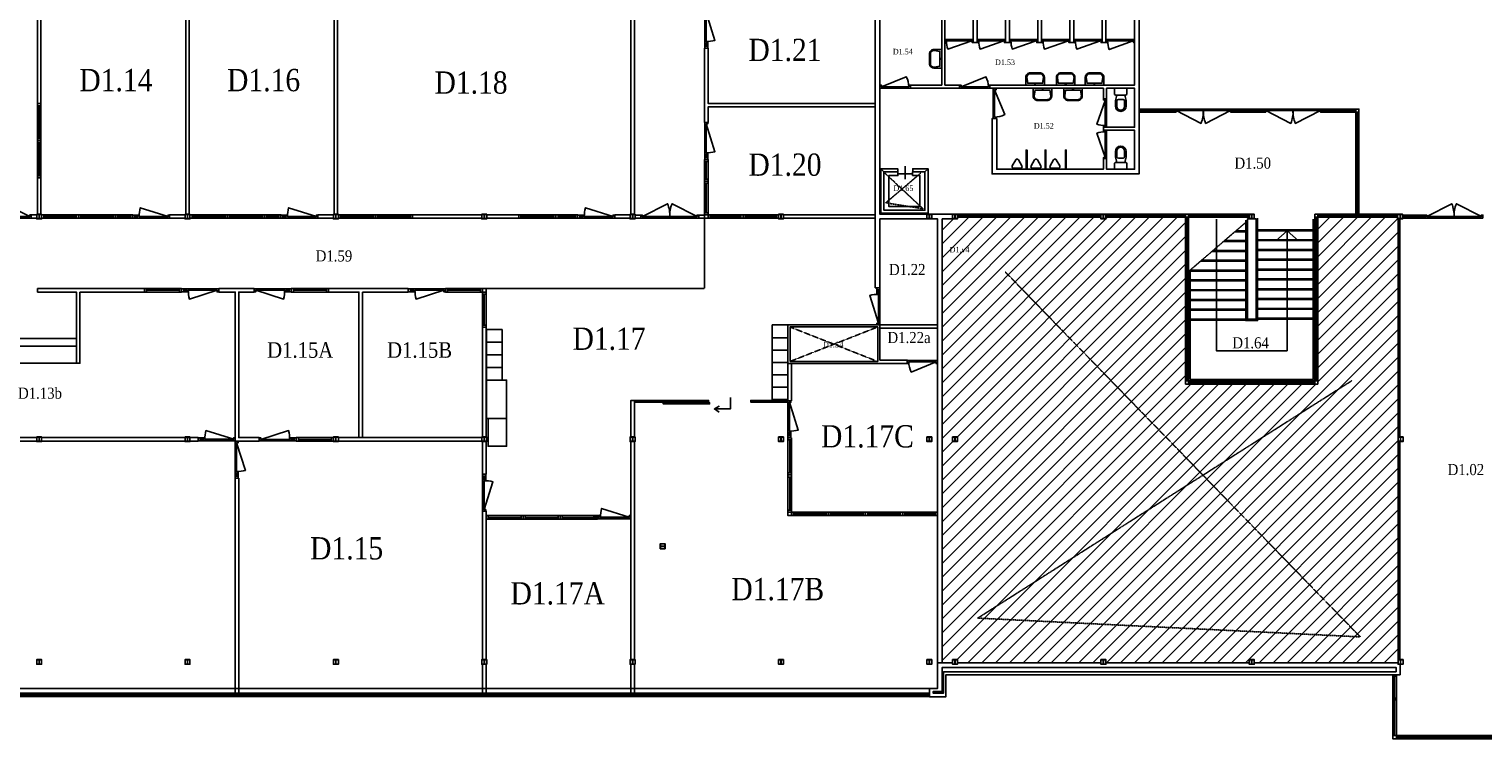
# Model space of a CAD drawing. Header units: millimetres. Extents: x 0 to 118900, y 0 to 84100.
# Tile 3 of 6: x 31958 to 78994, y 29423 to 52373. Entities that reach past the tile are written whole.
import ezdxf
from ezdxf.enums import TextEntityAlignment as Align

# ---------------------------------------------------------------- set-up
doc = ezdxf.new("R2010")
doc.units = ezdxf.units.MM
doc.header["$LTSCALE"] = 0.8
doc.linetypes.add('HIDDEN', pattern=[9.525, 6.35, -3.175])
doc.linetypes.add('HIDDEN2', pattern=[4.7625, 3.175, -1.5875])
doc.layers.get('0').update_dxf_attribs({"linetype": 'CONTINUOUS'})
for name, color, linetype in [('00---0--FM-RUIMTENR', 7, 'CONTINUOUS'), ('00---1--Vides', 9, 'CONTINUOUS'), ('AL13----_Vloeropening', 9, 'HIDDEN2'), ('AL21----_BUITENWAND', 3, 'CONTINUOUS'), ('AL22----_BINNENWAND', 3, 'CONTINUOUS'), ('AL23----_VLOEREN', 8, 'HIDDEN'), ('AL24----_TRAPPEN', 7, 'CONTINUOUS'), ('AL28----_Constructie', 4, 'CONTINUOUS'), ('AL31----_BUITENKOZIJN', 2, 'CONTINUOUS'), ('AL31A---_Deuren-Ramen', 1, 'CONTINUOUS'), ('AL32----_BINNENKOZIJN', 7, 'CONTINUOUS'), ('AL34----_Balustrades', 9, 'CONTINUOUS'), ('AL38----_INBOUWPAKKET', 2, 'CONTINUOUS'), ('AL66----_Transportinstallatie', 7, 'CONTINUOUS'), ('AL71----_INRverkeersruimte', 251, 'CONTINUOUS'), ('AL72----_INRgebruikersruimte', 251, 'CONTINUOUS'), ('AL74----_INRsanitair', 251, 'CONTINUOUS')]:
    doc.layers.add(name, color=color, linetype=linetype)
doc.styles.add('FM_TEKST', font='GARA.TTF', dxfattribs={"height": 1})
doc.styles.get("Standard").update_dxf_attribs({"font": 'ISOCP'})

# ---------------------------------------------------------------- blocks, each defined once
blk = doc.blocks.new('sch_01$0$HE160A')
at = {"layer": 'AL22----_BINNENWAND'}
blk.add_lwpolyline([(-80, -76), (-80, 76), (80, 76), (80, -76)], close=True, dxfattribs=at)
at = {"layer": 'AL28----_Constructie'}
blk.add_lwpolyline([(-3, 49, 0.414214), (-21, 67), (-80, 67), (-80, 76), (80, 76), (80, 67), (21, 67, 0.414214), (3, 49), (3, -49, 0.414214), (21, -67), (80, -67), (80, -76), (-80, -76), (-80, -67), (-21, -67, 0.414214), (-3, -49)], format="xyb", close=True, dxfattribs=at)
blk = doc.blocks.new('int_01$0$deur900')
at = {"layer": 'AL31A---_Deuren-Ramen'}
blk.add_lwpolyline([(-47, 50), (-372, 853, -0.119545), (-47, 934, -1.557454)], format="xyb", dxfattribs=at)
at = {"layer": 'AL32----_BINNENKOZIJN', "ltscale": 100}
for points in [[(0, 984), (-100, 984), (-100, 934), (-47, 934), (-47, 917), (0, 917)], [(0, 0), (-100, 0), (-100, 50), (-47, 50), (-47, 67), (0, 67)]]:
    blk.add_lwpolyline(points, close=True, dxfattribs=at)
at = {"layer": 'AL32----_BINNENKOZIJN'}
blk.add_lwpolyline([(0, 917), (0, 67), (-47, 67), (-47, 917)], close=True, dxfattribs=at)
blk = doc.blocks.new('int_01$0$deur900_lichtstrook')
at = {"layer": 'AL31A---_Deuren-Ramen'}
blk.add_lwpolyline([(-53, 50), (232, 948, 0.061637), (-53, 984, 1.250179)], format="xyb", dxfattribs=at)
at = {"layer": 'AL32----_BINNENKOZIJN'}
for points in [[(0, 1133), (0, 1200), (-100, 1200), (-100, 1133)], [(0, 1034), (0, 1133), (-100, 1133), (-100, 1034)], [(0, 984), (0, 1034), (-100, 1034), (-100, 967), (-53, 967), (-53, 984)], [(-53, 967), (-53, 67), (-100, 67), (-100, 967)]]:
    blk.add_lwpolyline(points, close=True, dxfattribs=at)
blk.add_lwpolyline([(-50, 1034), (-50, 1133)], dxfattribs=at)
at = {"layer": 'AL32----_BINNENKOZIJN', "ltscale": 100}
blk.add_lwpolyline([(-100, 0), (0, 0), (0, 50), (-53, 50), (-53, 67), (-100, 67)], close=True, dxfattribs=at)
blk = doc.blocks.new('int_01$0$dubbel deur 1800')
at = {"layer": 'AL31A---_Deuren-Ramen'}
for points in [[(-47, -50), (-463, -860, 0.115366), (-47, -934, 1.504839)], [(-47, -1818), (-463, -1008, -0.115366), (-47, -934, -1.504839)]]:
    blk.add_lwpolyline(points, format="xyb", dxfattribs=at)
at = {"layer": 'AL32----_BINNENKOZIJN', "ltscale": 100}
for points in [[(0, 0), (-100, 0), (-100, -50), (-47, -50), (-47, -67), (0, -67)], [(0, -1868), (-100, -1868), (-100, -1818), (-47, -1818), (-47, -1801), (0, -1801)]]:
    blk.add_lwpolyline(points, close=True, dxfattribs=at)
at = {"layer": 'AL32----_BINNENKOZIJN'}
blk.add_lwpolyline([(0, -67), (-47, -67), (-47, -1801), (0, -1801)], close=True, dxfattribs=at)
blk = doc.blocks.new('int_01$0$wand1200')
at = {"layer": 'AL32----_BINNENKOZIJN'}
for points in [[(0, -67), (114, -67), (114, 0), (0, 0)], [(0, -1200), (114, -1200), (114, -1133), (0, -1133)]]:
    blk.add_lwpolyline(points, close=True, dxfattribs=at)
for points in [[(0, -67), (0, -1133)], [(57, -67), (57, -1133)], [(114, -1133), (114, -67)]]:
    blk.add_lwpolyline(points, dxfattribs=at)
blk = doc.blocks.new('Buitenkozijn')
at = {"layer": 'AL31----_BUITENKOZIJN'}
for points in [[(-110, 0), (-110, -50), (0, -50), (0, 0)], [(-55, -50), (-55, -100), (0, -100), (0, -50)], [(-55, -100), (0, -100), (0, -1500), (-55, -1500)], [(-110, -1550), (-110, -1600), (0, -1600), (0, -1550)], [(-110, -1600), (-110, -1650), (0, -1650), (0, -1600)], [(-55, -1500), (-55, -1550), (0, -1550), (0, -1500)], [(-55, -1650), (0, -1650), (0, -3150), (-55, -3150)], [(-110, -3150), (-110, -3200), (0, -3200), (0, -3150)]]:
    blk.add_lwpolyline(points, close=True, dxfattribs=at)
blk.add_lwpolyline([(-110, -50), (-110, -3150)], dxfattribs=at)
blk = doc.blocks.new('FM_RM3')
for tag, p, flags in [('BEDRIJFSORGAAN', (-594, -1413), 1), ('RUIMTESOORT', (-578, -1278), 1), ('OPPERVLAKTE', (-579, -1540), 9), ('OMTREK', (-577, -1672), 9), ('VLRHANDLE', (-585, -1920), 9), ('HANDLE', (-580, -1799), 9), ('HANDLEBLOK', (-580, -2038), 9)]:
    blk.add_attdef(tag, p, '', height=100, dxfattribs=dict(flags=flags))
at = {"layer": '00---0--FM-RUIMTENR', "style": 'FM_TEKST'}
blk.add_attdef('RUIMTENR', text='', height=360, dxfattribs=at).set_placement((0, 0), align=Align.MIDDLE_CENTER)
blk = doc.blocks.new('Toilet')
at = {"layer": 'AL74----_INRsanitair'}
blk.add_lwpolyline([(-200, -200, 0.192582), (-154, -220), (154, -220, 0.192582), (200, -200), (200, 0), (-200, 0), (-200, -200)], format="xyb", dxfattribs=at)
at = {"layer": 'AL74----_INRsanitair', "linetype": 'Continuous'}
for points in [[(-128, -220), (-173, -400), (-173, -575, 1), (177, -575), (177, -400), (132, -220)], [(75, -360), (-75, -360, 0.41), (-125, -410), (-125, -585, 1), (125, -585), (125, -410, 0.41), (75, -360)]]:
    blk.add_lwpolyline(points, format="xyb", dxfattribs=at)
blk = doc.blocks.new('int_00$0$AP_KRNXX$0$s_wt')
at = {"layer": 'AL74----_INRsanitair'}
for points in [[(400, -150), (400, 150, 0.414214), (250, 300), (0, 300), (0, -300), (250, -300, 0.414214)], [(370, -150), (370, 150, 0.414214), (250, 270), (60, 240), (60, -240), (250, -270, 0.414214)]]:
    blk.add_lwpolyline(points, format="xyb", close=True, dxfattribs=at)
at = {"layer": 'AL74----_INRsanitair', "ltscale": 0.5}
blk.add_circle((32, 0), 19, dxfattribs=at)
blk = doc.blocks.new('int_00$0$wasbak_miva')
at = {"color": 1, "xscale": -1, "rotation": 269.9999998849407}
blk.add_blockref('int_00$0$AP_KRNXX$0$s_wt', (0, 0), dxfattribs=at)

msp = doc.modelspace()

# ---------------------------------------------------------------- hatches: boundary and pattern name
at = {"layer": '00---1--Vides'}
h = msp.add_hatch(dxfattribs=at)
h.set_pattern_fill('ANSI31', color=256, scale=100, style=0)
h.set_pattern_definition([(45, (-50540.85, -160), (-224.5064, 224.5064), [])])
h.paths.add_polyline_path([(76248, 46236), (76234, 46236), (76234, 46245), (76234, 46288), (76184, 46288), (74961, 46288), (74911, 46288), (73705, 46288), (73655, 46288), (73655, 46236), (73655, 45287), (73655, 45237), (73655, 44653), (73655, 44603), (73655, 44019), (73655, 43969), (73655, 43385), (73655, 43335), (73655, 42751), (73655, 42701), (73655, 42117), (73655, 42067), (73655, 41482), (73655, 41432), (73655, 40996), (73655, 40896), (73555, 40896), (73124, 40896), (73074, 40896), (72490, 40896), (72440, 40896), (71856, 40896), (71806, 40896), (71222, 40896), (71172, 40896), (70588, 40896), (70538, 40896), (69954, 40896), (69904, 40896), (69473, 40896), (69373, 40896), (69373, 40996), (69373, 41432), (69373, 41482), (69373, 42067), (69373, 42117), (69373, 42701), (69373, 42751), (69373, 43335), (69373, 43385), (69373, 43969), (69373, 44019), (69373, 44603), (69373, 44653), (69373, 45237), (69373, 45287), (69373, 45872), (69373, 45922), (69373, 46288), (68096, 46288), (68046, 46288), (66844, 46288), (66794, 46288), (66794, 46236), (66634, 46236), (66634, 46245), (66634, 46288), (66584, 46288), (65481, 46288), (65431, 46288), (64339, 46288), (64289, 46288), (63196, 46288), (63146, 46288), (62044, 46288), (61994, 46288), (61994, 46236), (61834, 46236), (61834, 46237), (61499, 46237), (61499, 31887), (61834, 31887), (61834, 31988), (61994, 31988), (61994, 31979), (61994, 31887), (66634, 31887), (66634, 31988), (66794, 31988), (66794, 31979), (66794, 31887), (71434, 31887), (71434, 31988), (71594, 31988), (71594, 31979), (71594, 31887), (76248, 31887), (76248, 31988)])
h.paths.add_polyline_path([(61994, 39036), (61834, 39036), (61834, 39188), (61994, 39188)], flags=16)
h.paths.add_polyline_path([(61994, 39036), (61834, 39036), (61834, 39045), (61893, 39045, 0.414214), (61911, 39063), (61911, 39161, 0.414214), (61893, 39179), (61834, 39179), (61834, 39188), (61994, 39188), (61994, 39179), (61935, 39179, 0.414214), (61917, 39161), (61917, 39063, 0.414214), (61935, 39045), (61994, 39045)], flags=16)

# ---------------------------------------------------------------- linework, layer by layer
at = {"layer": 'AL13----_Vloeropening'}
for points in [[(59653, 47712), (60876, 46565), (59673, 46755), (60806, 47717)], [(63537, 44524), (75024, 32722), (62648, 33328), (74766, 41013)], [(56576, 41626), (59414, 42742)], [(59414, 41626), (56576, 42742)]]:
    msp.add_lwpolyline(points, dxfattribs=at)
at = {"layer": 'AL21----_BUITENWAND'}
for points in [[(76314, 31497), (76314, 31836), (76248, 31836), (76248, 31887), (71594, 31887), (71594, 31836), (71434, 31836), (71434, 31887), (66794, 31887), (66794, 31836), (66634, 31836), (66634, 31887), (61994, 31887), (61994, 31836), (61834, 31836), (61834, 31887), (61351, 31887), (61351, 31057), (61084, 31057), (61084, 30787), (61619, 30787), (61619, 31497), (76314, 31497)], [(76186, 31597), (76186, 31737), (61499, 31737), (61499, 30955), (61203, 30955), (61203, 30907), (61546, 30907), (61546, 31597), (76186, 31597)]]:
    msp.add_lwpolyline(points, close=True, dxfattribs=at)
at = {"layer": 'AL22----_BINNENWAND'}
for points in [[(32227, 53436), (32341, 53436), (32341, 49962), (32227, 49962)], [(37141, 46388), (37027, 46388), (37027, 53436), (37141, 53436)], [(41941, 46388), (41827, 46388), (41827, 53436), (41941, 53436)], [(51427, 46388), (51541, 46388), (51541, 53436), (51427, 53436)], [(53810, 51755), (53924, 51755), (53924, 49969), (59336, 49969), (59336, 49855), (53924, 49855), (53924, 49355), (53810, 49355)], [(32227, 46388), (32341, 46388), (32341, 47562), (32227, 47562)], [(32030, 46372), (32204, 46372), (32204, 46265), (32030, 46265)], [(36504, 46369), (37004, 46369), (37004, 46255), (36504, 46255)], [(41304, 46369), (41804, 46369), (41804, 46255), (41304, 46255)], [(44364, 46369), (46604, 46369), (46604, 46255), (44364, 46255)], [(46764, 46369), (47804, 46369), (47804, 46255), (46764, 46255)], [(50904, 46369), (51404, 46369), (51404, 46255), (50904, 46255)], [(51753, 46262), (51753, 46362), (51564, 46362), (51564, 46262)], [(53810, 46262), (53810, 46255), (53924, 46255), (53924, 46369), (53810, 46369), (53810, 46362), (53621, 46362), (53621, 46262)], [(56364, 46369), (59336, 46369), (59336, 46255), (56364, 46255)], [(71373, 42996), (71373, 46236), (71655, 46236), (71655, 42996)], [(33604, 43870), (33604, 41569), (33490, 41569), (33490, 43870), (32234, 43870), (32234, 43984), (35694, 43984), (35694, 43870)], [(38627, 39051), (39404, 39051), (39404, 39165), (38741, 39165), (38741, 43870), (39242, 43870), (39242, 43984), (38093, 43984), (38093, 43870), (38627, 43870)], [(42741, 43870), (42741, 39165), (42627, 39165), (42627, 43870), (41642, 43870), (41642, 43984), (44227, 43984), (44227, 43870)], [(56508, 42812), (56508, 41556), (60367, 41556), (60367, 41670), (59486, 41670), (59486, 42812)], [(59486, 42812), (61351, 42812), (61351, 42703), (59486, 42703)], [(46627, 42737), (46741, 42737), (46741, 39188), (46627, 39188)], [(56576, 41626), (56576, 42742), (59414, 42742), (59414, 41626)], [(56622, 40356), (56508, 40356), (56508, 41556), (56622, 41556)], [(51541, 39188), (51427, 39188), (51427, 40369), (51541, 40369)], [(41964, 39165), (46604, 39165), (46604, 39051), (41964, 39051)], [(46627, 39036), (46741, 39036), (46741, 37988), (46627, 37988)], [(51541, 31988), (51427, 31988), (51427, 39036), (51541, 39036)], [(38627, 37851), (38741, 37851), (38741, 30907), (38627, 30907)], [(46627, 36788), (46741, 36788), (46741, 31988), (46627, 31988)], [(46627, 31836), (46741, 31836), (46741, 30907), (46627, 30907)], [(51427, 30907), (51541, 30907), (51541, 31836), (51427, 31836)]]:
    msp.add_lwpolyline(points, close=True, dxfattribs=at)
for points in [[(59336, 53455), (59336, 44012), (59486, 44012), (59486, 46237), (61351, 46237), (61351, 31887), (61501, 31887), (61501, 46237), (61836, 46237), (61836, 46387), (59486, 46387), (59486, 53436)], [(61486, 53436), (61486, 50561), (60470, 50561), (60470, 50461), (62060, 50461), (62060, 50561), (61586, 50561), (61586, 53437)], [(62506, 53437), (62506, 51936), (62631, 51936), (62631, 53437)], [(67726, 53436), (67726, 50561), (63044, 50561), (63044, 50461), (66717, 50461), (66717, 50118), (66817, 50118), (66817, 50461), (67726, 50461), (67726, 49201), (66717, 49201), (66717, 49101), (67726, 49101), (67726, 47840), (66817, 47840), (66817, 48184), (66717, 48184), (66717, 47840), (63266, 47840), (63266, 49477), (63116, 49477), (63116, 47690), (67867, 47690), (67867, 53588)], [(63548, 53437), (63548, 51936), (63673, 51936), (63673, 53437)], [(64590, 53437), (64590, 51936), (64715, 51936), (64715, 53437)], [(65632, 53437), (65632, 51936), (65757, 51936), (65757, 53437)], [(66674, 53437), (66674, 51936), (66799, 51936), (66799, 53436)], [(76248, 31988), (76248, 46236), (76234, 46288)], [(29941, 39169), (32204, 39169), (32204, 39188), (32364, 39188), (32364, 39169), (37427, 39169), (37427, 39055), (32364, 39055), (32364, 39036), (32204, 39036), (32204, 39055), (27564, 39055)]]:
    msp.add_lwpolyline(points, dxfattribs=at)
at = {"layer": 'AL23----_VLOEREN'}
msp.add_lwpolyline([(46741, 43984), (53810, 43984), (53810, 46255)], dxfattribs=at)
at = {"layer": 'AL24----_TRAPPEN', "linetype": 'HIDDEN2'}
msp.add_lwpolyline([(71373, 46167), (69523, 44581)], dxfattribs=at)
at = {"layer": 'AL24----_TRAPPEN'}
for points in [[(70373, 46227), (70373, 41971), (72655, 41971), (72655, 45850)], [(71373, 46137), (71338, 46137)], [(71373, 45820), (70968, 45820)], [(71373, 45850), (71003, 45850)], [(73505, 45880), (71655, 45880)], [(73505, 45850), (71655, 45850)], [(72655, 45850), (72290, 45526)], [(72655, 45850), (73026, 45531)], [(71373, 45186), (70228, 45186)], [(71373, 45216), (70263, 45216)], [(71373, 45503), (70598, 45503)], [(71373, 45533), (70633, 45533)], [(73505, 45563), (71655, 45563)], [(73505, 45533), (71655, 45533)], [(73505, 45246), (71655, 45246)], [(73505, 45216), (71655, 45216)], [(71373, 44869), (69858, 44869)], [(71373, 44899), (69893, 44899)], [(73505, 44929), (71655, 44929)], [(73505, 44899), (71655, 44899)], [(71373, 44581), (69523, 44581)], [(71373, 44551), (69523, 44551)], [(71373, 44264), (69523, 44264)], [(71373, 44234), (69523, 44234)], [(73505, 44611), (71655, 44611)], [(73505, 44581), (71655, 44581)], [(73505, 44294), (71655, 44294)], [(73505, 44264), (71655, 44264)], [(71373, 43947), (69523, 43947)], [(71373, 43917), (69523, 43917)], [(73505, 43977), (71655, 43977)], [(73505, 43947), (71655, 43947)], [(71373, 43630), (69523, 43630)], [(71373, 43600), (69523, 43600)], [(71373, 43313), (69523, 43313)], [(71373, 43283), (69523, 43283)], [(73505, 43660), (71655, 43660)], [(73505, 43630), (71655, 43630)], [(73505, 43343), (71655, 43343)], [(73505, 43313), (71655, 43313)], [(71373, 42996), (69523, 42996)], [(71373, 42996), (71373, 42966), (69523, 42966)], [(73505, 43026), (71655, 43026)], [(73505, 42996), (71655, 42996)]]:
    msp.add_lwpolyline(points, dxfattribs=at)
at = {"layer": 'AL31----_BUITENKOZIJN'}
for points in [[(76080, 31497), (76194, 31497), (76194, 31447), (76080, 31447)], [(76080, 30737), (76080, 31447), (76194, 31447), (76194, 30737)], [(76080, 30737), (76194, 30737), (76194, 30687), (76080, 30687)], [(76194, 29537), (76194, 30687), (76080, 30687), (76080, 29537)], [(76194, 29423), (76194, 29537), (76080, 29537), (76080, 29423)], [(77489, 29423), (77489, 29537), (76194, 29537), (76194, 29423)], [(77489, 29423), (77489, 29537), (77539, 29537), (77539, 29423)], [(78689, 29537), (78689, 29423), (77539, 29423), (77539, 29537)], [(78689, 29423), (78689, 29537), (78739, 29537), (78739, 29423)], [(79889, 29423), (79889, 29537), (78739, 29537), (78739, 29423)]]:
    msp.add_lwpolyline(points, close=True, dxfattribs=at)
for points in [[(76137, 31447), (76137, 30737)], [(76137, 30687), (76137, 29537)], [(76194, 29480), (77489, 29480)], [(77539, 29480), (78689, 29480)], [(78739, 29480), (79889, 29480)]]:
    msp.add_lwpolyline(points, dxfattribs=at)
at = {"layer": 'AL31A---_Deuren-Ramen'}
for points in [[(62456, 51989), (61683, 51726, -0.068506), (61639, 51989, -1.448707)], [(63498, 51989), (62725, 51726, -0.068506), (62681, 51989, -1.448707)], [(64540, 51989), (63767, 51726, -0.068506), (63723, 51989, -1.448707)], [(65582, 51989), (64809, 51726, -0.068506), (64765, 51989, -1.448707)], [(66624, 51989), (65851, 51726, -0.068506), (65807, 51989, -1.448707)], [(67676, 51989), (66903, 51708, -0.058396), (66849, 51989, -1.448707)], [(66770, 50068), (66506, 49295, 0.068506), (66770, 49251, 1.448707)], [(66770, 48234), (66506, 49007, -0.068506), (66770, 49051, -1.448707)]]:
    msp.add_lwpolyline(points, format="xyb", dxfattribs=at)
for points in [[(54647, 40466), (54647, 40090), (54129, 40090), (54283, 40177), (54129, 40090), (54283, 39986)], [(21799, 39055), (21799, 31057), (32341, 31057)], [(32341, 31057), (61084, 31057)]]:
    msp.add_lwpolyline(points, dxfattribs=at)
at = {"layer": 'AL32----_BINNENKOZIJN'}
for points in [[(61586, 52036), (61636, 52036), (61636, 51989), (61619, 51989), (61619, 51936), (61586, 51936), (61586, 52036)], [(61636, 52036), (62456, 52036), (62456, 51989), (61636, 51989)], [(62506, 52036), (62456, 52036), (62456, 51989), (62473, 51989), (62473, 51936), (62506, 51936), (62506, 52036)], [(62631, 52036), (62681, 52036), (62681, 51989), (62664, 51989), (62664, 51936), (62631, 51936), (62631, 52036)], [(62681, 52036), (63498, 52036), (63498, 51989), (62681, 51989)], [(63548, 52036), (63498, 52036), (63498, 51989), (63515, 51989), (63515, 51936), (63548, 51936), (63548, 52036)], [(63673, 52036), (63723, 52036), (63723, 51989), (63706, 51989), (63706, 51936), (63673, 51936), (63673, 52036)], [(63723, 52036), (64540, 52036), (64540, 51989), (63723, 51989)], [(64590, 52036), (64540, 52036), (64540, 51989), (64557, 51989), (64557, 51936), (64590, 51936), (64590, 52036)], [(64715, 52036), (64765, 52036), (64765, 51989), (64748, 51989), (64748, 51936), (64715, 51936), (64715, 52036)], [(64765, 52036), (65582, 52036), (65582, 51989), (64765, 51989)], [(65632, 52036), (65582, 52036), (65582, 51989), (65599, 51989), (65599, 51936), (65632, 51936), (65632, 52036)], [(65757, 52036), (65807, 52036), (65807, 51989), (65790, 51989), (65790, 51936), (65757, 51936), (65757, 52036)], [(65807, 52036), (66624, 52036), (66624, 51989), (65807, 51989)], [(66674, 52036), (66624, 52036), (66624, 51989), (66641, 51989), (66641, 51936), (66674, 51936), (66674, 52036)], [(66799, 52036), (66849, 52036), (66849, 51989), (66832, 51989), (66832, 51936), (66799, 51936), (66799, 52036)], [(66849, 52036), (67676, 52036), (67676, 51989), (66849, 51989)], [(67726, 52036), (67676, 52036), (67676, 51989), (67693, 51989), (67693, 51936), (67726, 51936), (67726, 52036)], [(66817, 50118), (66817, 50068), (66770, 50068), (66770, 50085), (66717, 50085), (66717, 50118), (66817, 50118)], [(66817, 49251), (66817, 50068), (66770, 50068), (66770, 49251)], [(67917, 49688), (67867, 49688), (67867, 49788), (67917, 49788)], [(67917, 49788), (68964, 49788), (68964, 49688), (67917, 49688)], [(68964, 49688), (69014, 49688), (69014, 49788), (68964, 49788)], [(70882, 49688), (70932, 49688), (70932, 49788), (70882, 49788)], [(70932, 49788), (71866, 49788), (71866, 49688), (70932, 49688)], [(71866, 49688), (71916, 49688), (71916, 49788), (71866, 49788)], [(73834, 49688), (73784, 49688), (73784, 49788), (73834, 49788)], [(73834, 49788), (74834, 49788), (74834, 49688), (73834, 49688)], [(74834, 49688), (74884, 49688), (74884, 49788), (74834, 49788)], [(74884, 49688), (74984, 49688), (74984, 49788), (74884, 49788)], [(74884, 49638), (74984, 49638), (74984, 49688), (74884, 49688)], [(74884, 49638), (74984, 49638), (74984, 48638), (74884, 48638)], [(66817, 49201), (66817, 49251), (66770, 49251), (66770, 49234), (66717, 49234), (66717, 49201), (66817, 49201)], [(66817, 49101), (66817, 49051), (66770, 49051), (66770, 49068), (66717, 49068), (66717, 49101), (66817, 49101)], [(66817, 49051), (66817, 48234), (66770, 48234), (66770, 49051)], [(74884, 48588), (74984, 48588), (74984, 48638), (74884, 48638)], [(74884, 48588), (74984, 48588), (74984, 47538), (74884, 47538)], [(53924, 48155), (53810, 48155), (53810, 48088), (53924, 48088)], [(53810, 47522), (53810, 48088), (53924, 48088), (53924, 47522)], [(66817, 48184), (66817, 48234), (66770, 48234), (66770, 48217), (66717, 48217), (66717, 48184), (66817, 48184)], [(53924, 47522), (53810, 47522), (53810, 47455), (53924, 47455)], [(74884, 47488), (74984, 47488), (74984, 47538), (74884, 47538)], [(53924, 47455), (53810, 47455), (53810, 47388), (53924, 47388)], [(53810, 46369), (53810, 47388), (53924, 47388), (53924, 46369)], [(74884, 47488), (74984, 47488), (74984, 46438), (74884, 46438)], [(34831, 46255), (34831, 46369), (34764, 46369), (34764, 46255)], [(34831, 46255), (34831, 46369), (35237, 46369), (35237, 46255)], [(35304, 46255), (35304, 46369), (35237, 46369), (35237, 46255)], [(39631, 46255), (39631, 46369), (39564, 46369), (39564, 46255)], [(39631, 46255), (39631, 46369), (40037, 46369), (40037, 46255)], [(40104, 46255), (40104, 46369), (40037, 46369), (40037, 46255)], [(49004, 46255), (49004, 46369), (49071, 46369), (49071, 46255)], [(49071, 46255), (49071, 46369), (49637, 46369), (49637, 46255)], [(49637, 46255), (49637, 46369), (49704, 46369), (49704, 46255)], [(53924, 46436), (53810, 46436), (53810, 46369), (53924, 46369)], [(53924, 46255), (53924, 46369), (53810, 46369), (53810, 46255)], [(53924, 46255), (53924, 46369), (54990, 46369), (54990, 46255)], [(53991, 46255), (53991, 46369), (53924, 46369), (53924, 46255)], [(55057, 46255), (55057, 46369), (54990, 46369), (54990, 46255)], [(55124, 46255), (55124, 46369), (55057, 46369), (55057, 46255)], [(55124, 46255), (55124, 46369), (56137, 46369), (56137, 46255)], [(56204, 46255), (56204, 46369), (56137, 46369), (56137, 46255)], [(61994, 46388), (61994, 46288), (62044, 46288), (62044, 46388)], [(62044, 46288), (62044, 46388), (63146, 46388), (63146, 46288)], [(63146, 46388), (63146, 46288), (63196, 46288), (63196, 46388)], [(63196, 46288), (63196, 46388), (64289, 46388), (64289, 46288)], [(64289, 46388), (64289, 46288), (64339, 46288), (64339, 46388)], [(64339, 46288), (64339, 46388), (65431, 46388), (65431, 46288)], [(65431, 46388), (65431, 46288), (65481, 46288), (65481, 46388)], [(65481, 46288), (65481, 46388), (66584, 46388), (66584, 46288)], [(66584, 46388), (66584, 46288), (66634, 46288), (66634, 46388)], [(66794, 46388), (66794, 46288), (66844, 46288), (66844, 46388)], [(66844, 46288), (66844, 46388), (68046, 46388), (68046, 46288)], [(68046, 46388), (68046, 46288), (68096, 46288), (68096, 46388)], [(68096, 46288), (68096, 46388), (69373, 46388), (69373, 46288)], [(69473, 46388), (69373, 46388), (69373, 46288), (69473, 46288)], [(69373, 46288), (69373, 45922), (69473, 45922), (69473, 46288)], [(69474, 46388), (69474, 46288), (69524, 46288), (69524, 46388)], [(69524, 46288), (69524, 46388), (70731, 46388), (70731, 46288)], [(70731, 46388), (70731, 46288), (70781, 46288), (70781, 46388)], [(70781, 46288), (70781, 46388), (71384, 46388), (71384, 46288)], [(71384, 46388), (71384, 46288), (71434, 46288), (71434, 46388)], [(73553, 46388), (73553, 46288), (73655, 46288), (73655, 46388)], [(73555, 46236), (73555, 46288), (73655, 46288), (73655, 46236)], [(73555, 45287), (73555, 46236), (73655, 46236), (73655, 45287)], [(73655, 46388), (73655, 46288), (73705, 46288), (73705, 46388)], [(73705, 46288), (73705, 46388), (74911, 46388), (74911, 46288)], [(74884, 46388), (74984, 46388), (74984, 46438), (74884, 46438)], [(74911, 46388), (74911, 46288), (74961, 46288), (74961, 46388)], [(74961, 46288), (74961, 46388), (76184, 46388), (76184, 46288)], [(76184, 46388), (76184, 46288), (76234, 46288), (76234, 46388)], [(76394, 46362), (76394, 46262), (76444, 46262), (76444, 46362)], [(76444, 46262), (76444, 46362), (77076, 46362), (77076, 46262)], [(77076, 46362), (77076, 46262), (77126, 46262), (77126, 46362)], [(69473, 45872), (69473, 45922), (69373, 45922), (69373, 45872)], [(69373, 45872), (69373, 45287), (69473, 45287), (69473, 45872)], [(69473, 45237), (69473, 45287), (69373, 45287), (69373, 45237)], [(69373, 45237), (69373, 44653), (69473, 44653), (69473, 45237)], [(73655, 45237), (73655, 45287), (73555, 45287), (73555, 45237)], [(73555, 44653), (73555, 45237), (73655, 45237), (73655, 44653)], [(69473, 44603), (69473, 44653), (69373, 44653), (69373, 44603)], [(69373, 44603), (69373, 44019), (69473, 44019), (69473, 44603)], [(73655, 44603), (73655, 44653), (73555, 44653), (73555, 44603)], [(73555, 44019), (73555, 44603), (73655, 44603), (73655, 44019)], [(45494, 43870), (45494, 43984), (45427, 43984), (45427, 43870)], [(45494, 43870), (45494, 43984), (46560, 43984), (46560, 43870)], [(46627, 43870), (46627, 43984), (46560, 43984), (46560, 43870)], [(46627, 43870), (46741, 43870), (46741, 43984), (46627, 43984)], [(46627, 42804), (46627, 43870), (46741, 43870), (46741, 42804)], [(46627, 43803), (46741, 43803), (46741, 43870), (46627, 43870)], [(69473, 43969), (69473, 44019), (69373, 44019), (69373, 43969)], [(69373, 43969), (69373, 43385), (69473, 43385), (69473, 43969)], [(73655, 43969), (73655, 44019), (73555, 44019), (73555, 43969)], [(73555, 43385), (73555, 43969), (73655, 43969), (73655, 43385)], [(69473, 43335), (69473, 43385), (69373, 43385), (69373, 43335)], [(69373, 43335), (69373, 42751), (69473, 42751), (69473, 43335)], [(73655, 43335), (73655, 43385), (73555, 43385), (73555, 43335)], [(73555, 42751), (73555, 43335), (73655, 43335), (73655, 42751)], [(46627, 42737), (46741, 42737), (46741, 42804), (46627, 42804)], [(69473, 42701), (69473, 42751), (69373, 42751), (69373, 42701)], [(69373, 42701), (69373, 42117), (69473, 42117), (69473, 42701)], [(73655, 42701), (73655, 42751), (73555, 42751), (73555, 42701)], [(73555, 42117), (73555, 42701), (73655, 42701), (73655, 42117)], [(69473, 42067), (69473, 42117), (69373, 42117), (69373, 42067)], [(69373, 42067), (69373, 41482), (69473, 41482), (69473, 42067)], [(73655, 42067), (73655, 42117), (73555, 42117), (73555, 42067)], [(73555, 41482), (73555, 42067), (73655, 42067), (73655, 41482)], [(69473, 41432), (69473, 41482), (69373, 41482), (69373, 41432)], [(69373, 41432), (69373, 40996), (69473, 40996), (69473, 41432)], [(73655, 41432), (73655, 41482), (73555, 41482), (73555, 41432)], [(73555, 40996), (73555, 41432), (73655, 41432), (73655, 40996)], [(69473, 40896), (69473, 40996), (69373, 40996), (69373, 40896)], [(69473, 40896), (69473, 40996), (69904, 40996), (69904, 40896)], [(69954, 40996), (69904, 40996), (69904, 40896), (69954, 40896)], [(69954, 40896), (69954, 40996), (70538, 40996), (70538, 40896)], [(70588, 40996), (70538, 40996), (70538, 40896), (70588, 40896)], [(70588, 40896), (70588, 40996), (71172, 40996), (71172, 40896)], [(71222, 40996), (71172, 40996), (71172, 40896), (71222, 40896)], [(71222, 40896), (71222, 40996), (71806, 40996), (71806, 40896)], [(71856, 40996), (71806, 40996), (71806, 40896), (71856, 40896)], [(71856, 40896), (71856, 40996), (72440, 40996), (72440, 40896)], [(72490, 40996), (72440, 40996), (72440, 40896), (72490, 40896)], [(72490, 40896), (72490, 40996), (73074, 40996), (73074, 40896)], [(73124, 40996), (73074, 40996), (73074, 40896), (73124, 40896)], [(73124, 40896), (73124, 40996), (73555, 40996), (73555, 40896)], [(73655, 40896), (73655, 40996), (73555, 40996), (73555, 40896)], [(51608, 40312), (51541, 40312), (51541, 40369), (51608, 40369)], [(51608, 40369), (53874, 40369), (53874, 40312), (51608, 40312)], [(52474, 40299), (53976, 40299), (53976, 40252), (52474, 40252)], [(52541, 40252), (52474, 40252), (52474, 40299), (52541, 40299)], [(53874, 40312), (53941, 40312), (53941, 40369), (53874, 40369)], [(53976, 40252), (53909, 40252), (53909, 40299), (53976, 40299)], [(55375, 40312), (55308, 40312), (55308, 40369), (55375, 40369)], [(55375, 40369), (56441, 40369), (56441, 40312), (55375, 40312)], [(56441, 40312), (56508, 40312), (56508, 40369), (56441, 40369)], [(56508, 39089), (56622, 39089), (56622, 39156), (56508, 39156)], [(56508, 38023), (56508, 39089), (56622, 39089), (56622, 38023)], [(56508, 37956), (56622, 37956), (56622, 38023), (56508, 38023)], [(56508, 37889), (56622, 37889), (56622, 37956), (56508, 37956)], [(56508, 36823), (56508, 37889), (56622, 37889), (56622, 36823)], [(56508, 36756), (56622, 36756), (56622, 36823), (56508, 36823)], [(56622, 36756), (56508, 36756), (56508, 36642), (56622, 36642)], [(56622, 36756), (56622, 36642), (56689, 36642), (56689, 36756)], [(56689, 36756), (57755, 36756), (57755, 36642), (56689, 36642)], [(57755, 36756), (57755, 36642), (57822, 36642), (57822, 36756)], [(57822, 36756), (57822, 36642), (57889, 36642), (57889, 36756)], [(57889, 36756), (58955, 36756), (58955, 36642), (57889, 36642)], [(58955, 36756), (58955, 36642), (59022, 36642), (59022, 36756)], [(59022, 36756), (59022, 36642), (59089, 36642), (59089, 36756)], [(59089, 36756), (60155, 36756), (60155, 36642), (59089, 36642)], [(60155, 36756), (60155, 36642), (60222, 36642), (60222, 36756)], [(60222, 36756), (60222, 36642), (60289, 36642), (60289, 36756)], [(60289, 36756), (61284, 36756), (61284, 36642), (60289, 36642)], [(61284, 36756), (61284, 36642), (61351, 36642), (61351, 36756)]]:
    msp.add_lwpolyline(points, close=True, dxfattribs=at)
for points in [[(67917, 49738), (68964, 49738)], [(70932, 49738), (71866, 49738)], [(73834, 49738), (74834, 49738)], [(74934, 49638), (74934, 48638)], [(74934, 48588), (74934, 47538)], [(53867, 47522), (53867, 48088)], [(53867, 46436), (53867, 47388)], [(74934, 47488), (74934, 46438)], [(34831, 46312), (35237, 46312)], [(39631, 46312), (40037, 46312)], [(49637, 46312), (49071, 46312)], [(53991, 46312), (54990, 46312)], [(55124, 46312), (56137, 46312)], [(62044, 46338), (63146, 46338)], [(63196, 46338), (64289, 46338)], [(64339, 46338), (65431, 46338)], [(65481, 46338), (66584, 46338)], [(66844, 46338), (68046, 46338)], [(68096, 46338), (69373, 46338)], [(69423, 45922), (69423, 46288)], [(69524, 46338), (70731, 46338)], [(70781, 46338), (71384, 46338)], [(73605, 45287), (73605, 46236)], [(74911, 46338), (73705, 46338)], [(76184, 46338), (74961, 46338)], [(77076, 46312), (76444, 46312)], [(69423, 45872), (69423, 45287)], [(69423, 45237), (69423, 44653)], [(73605, 44653), (73605, 45237)], [(69423, 44603), (69423, 44019)], [(73605, 44019), (73605, 44603)], [(45494, 43927), (46560, 43927)], [(46684, 43803), (46684, 42804)], [(69423, 43969), (69423, 43385)], [(73605, 43385), (73605, 43969)], [(69423, 43335), (69423, 42751)], [(73605, 42751), (73605, 43335)], [(69423, 42701), (69423, 42117)], [(73605, 42117), (73605, 42701)], [(69423, 42067), (69423, 41482)], [(73605, 41482), (73605, 42067)], [(69423, 41432), (69423, 40996)], [(73605, 40996), (73605, 41432)], [(69473, 40946), (69904, 40946)], [(69954, 40946), (70538, 40946)], [(70588, 40946), (71172, 40946)], [(71222, 40946), (71806, 40946)], [(71856, 40946), (72440, 40946)], [(72490, 40946), (73074, 40946)], [(73124, 40946), (73555, 40946)], [(51608, 40341), (53874, 40341)], [(52541, 40275), (53909, 40275)], [(55375, 40341), (56441, 40341)], [(56565, 39089), (56565, 38023)], [(56565, 37889), (56565, 36823)], [(57755, 36699), (56689, 36699)], [(58955, 36699), (57889, 36699)], [(60155, 36699), (59089, 36699)], [(61284, 36699), (60289, 36699)]]:
    msp.add_lwpolyline(points, dxfattribs=at)
at = {"layer": 'AL34----_Balustrades'}
for points in [[(73505, 46227), (73505, 41046), (69523, 41046), (69523, 44581)], [(71323, 46190), (71323, 42946), (71705, 42946), (71705, 46263)]]:
    msp.add_lwpolyline(points, dxfattribs=at)
for points in [[(76287, 39188), (76287, 46236), (76308, 46236), (76308, 39188)], [(76287, 31988), (76287, 39036), (76308, 39036), (76308, 31988)]]:
    msp.add_lwpolyline(points, close=True, dxfattribs=at)
at = {"layer": 'AL38----_INBOUWPAKKET'}
for points in [[(59486, 47856), (59512, 47856), (59612, 47756), (59612, 46516), (60942, 46516), (60942, 47756), (61042, 47856), (61042, 46387), (61042, 46416), (59512, 46416), (59512, 47856)], [(59512, 47856), (60064, 47856), (60064, 47756), (59612, 47756)], [(61042, 47856), (60548, 47856), (60548, 47756), (60942, 47756)]]:
    msp.add_lwpolyline(points, dxfattribs=at)
at = {"layer": 'AL66----_Transportinstallatie'}
for points in [[(59512, 47856), (59484, 47856)], [(60068, 47696), (60540, 47696)], [(60302, 47522), (60302, 47940)], [(61042, 46416), (61042, 46388)]]:
    msp.add_lwpolyline(points, dxfattribs=at)
msp.add_lwpolyline([(60540, 47636), (60777, 47636), (60777, 46636), (59777, 46636), (59777, 47636), (60068, 47636), (60068, 47756), (59612, 47756), (59612, 46516), (60942, 46516), (60942, 47756), (60540, 47756)], close=True, dxfattribs=at)
at = {"layer": 'AL71----_INRverkeersruimte'}
for points in [[(56003, 42814), (56503, 42814), (56503, 42396), (56003, 42396)], [(46759, 42658), (47259, 42658), (47259, 42249), (46759, 42249)], [(56003, 42396), (56503, 42396), (56503, 41996), (56003, 41996)], [(46759, 42249), (47259, 42249), (47259, 41840), (46759, 41840)], [(56003, 41996), (56503, 41996), (56503, 41596), (56003, 41596)], [(46759, 41840), (47259, 41840), (47259, 41431), (46759, 41431)], [(46759, 41431), (47259, 41431), (47259, 41022), (46759, 41022)], [(56003, 41596), (56503, 41596), (56503, 41196), (56003, 41196)], [(46759, 41022), (47409, 41022), (47409, 39786), (46759, 39786)], [(56003, 41196), (56503, 41196), (56503, 40796), (56003, 40796)], [(56003, 40796), (56503, 40796), (56503, 40396), (56003, 40396)], [(46809, 39786), (47409, 39786), (47409, 38886), (46809, 38886)]]:
    msp.add_lwpolyline(points, close=True, dxfattribs=at)
at = {"layer": 'AL72----_INRgebruikersruimte'}
msp.add_lwpolyline([(33490, 42369), (33490, 41569), (29941, 41569), (29941, 42369)], close=True, dxfattribs=at)
msp.add_lwpolyline([(33490, 42125), (29941, 42125)], dxfattribs=at)
at = {"layer": 'AL74----_INRsanitair'}
for points in [[(64244, 47852), (64244, 48463), (64214, 48463), (64214, 47852)], [(64856, 47852), (64856, 48463), (64826, 48463), (64826, 47852)], [(65515, 47852), (65515, 48463), (65485, 48463), (65485, 47852)]]:
    msp.add_lwpolyline(points, close=True, dxfattribs=at)
at = {"layer": 'AL74----_INRsanitair', "linetype": 'Continuous'}
for points in [[(64079, 47949), (63966, 48146, 0.57735), (63879, 48146), (63766, 47949, 0.57735), (63809, 47874), (64036, 47874, 0.57735)], [(64691, 47949), (64578, 48146, 0.57735), (64491, 48146), (64378, 47949, 0.57735), (64421, 47874), (64648, 47874, 0.57735)], [(65303, 47949), (65190, 48146, 0.57735), (65103, 48146), (64990, 47949, 0.57735), (65033, 47874), (65260, 47874, 0.57735)]]:
    msp.add_lwpolyline(points, format="xyb", close=True, dxfattribs=at)

# ---------------------------------------------------------------- block references
at = {"layer": '00---0--FM-RUIMTENR'}
ref = msp.add_blockref('FM_RM3', (56413, 51700), dxfattribs=dict(at, xscale=2, yscale=2, zscale=2))
ref.add_attrib('RUIMTENR', 'D1.21', dxfattribs={"height": 720, "style": 'FM_TEKST'}).set_placement((56413, 51700), align=Align.MIDDLE_CENTER)
ref = msp.add_blockref('FM_RM3', (60226, 51645), dxfattribs=dict(at, xscale=0.5, yscale=0.5, zscale=0.5))
ref.add_attrib('RUIMTENR', 'D1.54', dxfattribs={"height": 180, "style": 'FM_TEKST'}).set_placement((60226, 51645), align=Align.MIDDLE_CENTER)
ref = msp.add_blockref('FM_RM3', (63531, 51301), dxfattribs=dict(at, xscale=0.5, yscale=0.5, zscale=0.5))
ref.add_attrib('RUIMTENR', 'D1.53', dxfattribs={"height": 180, "style": 'FM_TEKST'}).set_placement((63531, 51301), align=Align.MIDDLE_CENTER)
ref = msp.add_blockref('FM_RM3', (34767, 50724), dxfattribs=dict(at, xscale=2, yscale=2, zscale=2))
ref.add_attrib('RUIMTENR', 'D1.14', dxfattribs={"height": 720, "style": 'FM_TEKST'}).set_placement((34767, 50724), align=Align.MIDDLE_CENTER)
ref = msp.add_blockref('FM_RM3', (39546, 50724), dxfattribs=dict(at, xscale=2, yscale=2, zscale=2))
ref.add_attrib('RUIMTENR', 'D1.16', dxfattribs={"height": 720, "style": 'FM_TEKST'}).set_placement((39546, 50724), align=Align.MIDDLE_CENTER)
ref = msp.add_blockref('FM_RM3', (46257, 50644), dxfattribs=dict(at, xscale=2, yscale=2, zscale=2))
ref.add_attrib('RUIMTENR', 'D1.18', dxfattribs={"height": 720, "style": 'FM_TEKST'}).set_placement((46257, 50644), align=Align.MIDDLE_CENTER)
ref = msp.add_blockref('FM_RM3', (64788, 49245), dxfattribs=dict(at, xscale=0.5, yscale=0.5, zscale=0.5))
ref.add_attrib('RUIMTENR', 'D1.52', dxfattribs={"height": 180, "style": 'FM_TEKST'}).set_placement((64788, 49245), align=Align.MIDDLE_CENTER)
ref = msp.add_blockref('FM_RM3', (56413, 47990), dxfattribs=dict(at, xscale=2, yscale=2, zscale=2))
ref.add_attrib('RUIMTENR', 'D1.20', dxfattribs={"height": 720, "style": 'FM_TEKST'}).set_placement((56413, 47990), align=Align.MIDDLE_CENTER)
ref = msp.add_blockref('FM_RM3', (71547, 48040), dxfattribs=at)
ref.add_attrib('RUIMTENR', 'D1.50', dxfattribs={"height": 360, "style": 'FM_TEKST'}).set_placement((71547, 48040), align=Align.MIDDLE_CENTER)
ref = msp.add_blockref('FM_RM3', (60246, 47226), dxfattribs=dict(at, xscale=0.5, yscale=0.5, zscale=0.5))
ref.add_attrib('RUIMTENR', 'D1.65', dxfattribs={"height": 180, "style": 'FM_TEKST'}).set_placement((60246, 47226), align=Align.MIDDLE_CENTER)
ref = msp.add_blockref('FM_RM3', (41821, 45040), dxfattribs=at)
ref.add_attrib('RUIMTENR', 'D1.59', dxfattribs={"height": 360, "style": 'FM_TEKST'}).set_placement((41821, 45040), align=Align.MIDDLE_CENTER)
ref = msp.add_blockref('FM_RM3', (62061, 45242), dxfattribs=dict(at, xscale=0.5, yscale=0.5, zscale=0.5))
ref.add_attrib('RUIMTENR', 'D1.v4', dxfattribs={"height": 180, "style": 'FM_TEKST'}).set_placement((62061, 45242), align=Align.MIDDLE_CENTER)
ref = msp.add_blockref('FM_RM3', (60369, 44600), dxfattribs=at)
ref.add_attrib('RUIMTENR', 'D1.22', dxfattribs={"height": 360, "style": 'FM_TEKST'}).set_placement((60369, 44600), align=Align.MIDDLE_CENTER)
ref = msp.add_blockref('FM_RM3', (50723, 42363), dxfattribs=dict(at, xscale=2, yscale=2, zscale=2))
ref.add_attrib('RUIMTENR', 'D1.17', dxfattribs={"height": 720, "style": 'FM_TEKST'}).set_placement((50723, 42363), align=Align.MIDDLE_CENTER)
ref = msp.add_blockref('FM_RM3', (60426, 42401), dxfattribs=at)
ref.add_attrib('RUIMTENR', 'D1.22a', dxfattribs={"height": 360, "style": 'FM_TEKST'}).set_placement((60426, 42401), align=Align.MIDDLE_CENTER)
ref = msp.add_blockref('FM_RM3', (71477, 42230), dxfattribs=at)
ref.add_attrib('RUIMTENR', 'D1.64', dxfattribs={"height": 360, "style": 'FM_TEKST'}).set_placement((71477, 42230), align=Align.MIDDLE_CENTER)
ref = msp.add_blockref('FM_RM3', (40730, 41998), dxfattribs=dict(at, xscale=1.4, yscale=1.4, zscale=1.4))
ref.add_attrib('RUIMTENR', 'D1.15A', dxfattribs={"height": 504, "style": 'FM_TEKST'}).set_placement((40730, 41998), align=Align.MIDDLE_CENTER)
ref = msp.add_blockref('FM_RM3', (44592, 41998), dxfattribs=dict(at, xscale=1.4, yscale=1.4, zscale=1.4))
ref.add_attrib('RUIMTENR', 'D1.15B', dxfattribs={"height": 504, "style": 'FM_TEKST'}).set_placement((44592, 41998), align=Align.MIDDLE_CENTER)
ref = msp.add_blockref('FM_RM3', (57973, 42171), dxfattribs=dict(at, xscale=0.5, yscale=0.5, zscale=0.5))
ref.add_attrib('RUIMTENR', 'D1.S4', dxfattribs={"height": 180, "style": 'FM_TEKST'}).set_placement((57973, 42171), align=Align.MIDDLE_CENTER)
ref = msp.add_blockref('FM_RM3', (32311, 40601), dxfattribs=at)
ref.add_attrib('RUIMTENR', 'D1.13b', dxfattribs={"height": 360, "style": 'FM_TEKST'}).set_placement((32311, 40601), align=Align.MIDDLE_CENTER)
ref = msp.add_blockref('FM_RM3', (59081, 39207), dxfattribs=dict(at, xscale=2, yscale=2, zscale=2))
ref.add_attrib('RUIMTENR', 'D1.17C', dxfattribs={"height": 720, "style": 'FM_TEKST'}).set_placement((59081, 39207), align=Align.MIDDLE_CENTER)
ref = msp.add_blockref('FM_RM3', (78443, 38132), dxfattribs=at)
ref.add_attrib('RUIMTENR', 'D1.02', dxfattribs={"height": 360, "style": 'FM_TEKST'}).set_placement((78443, 38132), align=Align.MIDDLE_CENTER)
ref = msp.add_blockref('FM_RM3', (42232, 35586), dxfattribs=dict(at, xscale=2, yscale=2, zscale=2))
ref.add_attrib('RUIMTENR', 'D1.15', dxfattribs={"height": 720, "style": 'FM_TEKST'}).set_placement((42232, 35586), align=Align.MIDDLE_CENTER)
ref = msp.add_blockref('FM_RM3', (49061, 34130), dxfattribs=dict(at, xscale=2, yscale=2, zscale=2))
ref.add_attrib('RUIMTENR', 'D1.17A', dxfattribs={"height": 720, "style": 'FM_TEKST'}).set_placement((49061, 34130), align=Align.MIDDLE_CENTER)
ref = msp.add_blockref('FM_RM3', (56180, 34268), dxfattribs=dict(at, xscale=2, yscale=2, zscale=2))
ref.add_attrib('RUIMTENR', 'D1.17B', dxfattribs={"height": 720, "style": 'FM_TEKST'}).set_placement((56180, 34268), align=Align.MIDDLE_CENTER)
at = {"layer": 'AL28----_Constructie'}
for p in [(32284, 46312), (37084, 46312), (41884, 46312), (46684, 46312), (51484, 46312), (56284, 46312), (61084, 46312), (32284, 39112), (37084, 39112), (41884, 39112), (46684, 39112), (51484, 39112), (51484, 39112), (56284, 39112), (61084, 39112), (32284, 31912), (37084, 31912), (41884, 31912), (46684, 31912), (51484, 31912), (56284, 31912), (61084, 31912)]:
    msp.add_blockref('sch_01$0$HE160A', p, dxfattribs=at)
for p, rotation in [((61914, 46312), 180), ((66714, 46312), 180), ((71514, 46312), 180), ((76314, 46312), 180), ((61914, 39112), 180), ((76328, 39112), 180), ((52456, 35651), 270), ((61914, 31912), 180), ((66714, 31912), 180), ((71514, 31912), 180), ((76328, 31912), 180)]:
    msp.add_blockref('sch_01$0$HE160A', p, dxfattribs=dict(at, rotation=rotation))
at = {"layer": 'AL31----_BUITENKOZIJN', "rotation": 90}
for p in [(29084, 30907), (32284, 30907), (35484, 30907), (38684, 30907), (41884, 30907), (45084, 30907), (48284, 30907), (51484, 30907), (54684, 30907), (57884, 30907)]:
    msp.add_blockref('Buitenkozijn', p, dxfattribs=at)
at = {"layer": 'AL32----_BINNENKOZIJN', "xscale": -1}
for name, p, rotation in [('int_01$0$deur900_lichtstrook', (53917, 52955), 180), ('int_01$0$dubbel deur 1800', (70882, 49788), 270), ('int_01$0$dubbel deur 1800', (73784, 49788), 270), ('int_01$0$deur900_lichtstrook', (53917, 49355), 180), ('int_01$0$dubbel deur 1800', (30162, 46265), 90), ('int_01$0$dubbel deur 1800', (51753, 46262), 90), ('int_01$0$wand1200', (49004, 46255), 270), ('int_01$0$wand1200', (36893, 43870), 270), ('int_01$0$deur900_lichtstrook', (38093, 43877), 90), ('int_01$0$deur900_lichtstrook', (45427, 43877), 90), ('int_01$0$deur900_lichtstrook', (56608, 40356), 180), ('int_01$0$deur900_lichtstrook', (38727, 39051), 180), ('int_01$0$deur900_lichtstrook', (39404, 39158), 270)]:
    msp.add_blockref(name, p, dxfattribs=dict(at, rotation=rotation))
at = {"layer": 'AL32----_BINNENKOZIJN'}
for name, p, rotation in [('int_01$0$deur900', (59486, 50461), 270), ('int_01$0$deur900', (62060, 50461), 270), ('int_01$0$deur900', (63150, 50461), 180), ('int_01$0$wand1200', (32341, 48762), 180), ('int_01$0$wand1200', (32341, 47562), 180), ('int_01$0$deur900_lichtstrook', (36504, 46362), 90), ('int_01$0$deur900_lichtstrook', (41304, 46362), 90), ('int_01$0$deur900_lichtstrook', (50904, 46362), 90), ('int_01$0$dubbel deur 1800', (78994, 46262), 270), ('int_01$0$wand1200', (32364, 46255), 90), ('int_01$0$wand1200', (33564, 46255), 90), ('int_01$0$wand1200', (37164, 46255), 90), ('int_01$0$wand1200', (38364, 46255), 90), ('int_01$0$wand1200', (41964, 46255), 90), ('int_01$0$wand1200', (43164, 46255), 90), ('int_01$0$deur900_lichtstrook', (39242, 43877), 270), ('int_01$0$wand1200', (40442, 43870), 90), ('int_01$0$deur900', (61351, 41657), 90), ('int_01$0$deur900_lichtstrook', (38627, 39162), 90), ('int_01$0$wand1200', (40604, 39051), 90), ('int_01$0$deur900_lichtstrook', (51427, 36641), 90), ('int_01$0$wand1200', (47941, 36641), 270), ('int_01$0$wand1200', (49141, 36641), 270), ('int_01$0$wand1200', (50341, 36641), 270)]:
    msp.add_blockref(name, p, dxfattribs=dict(at, rotation=rotation))
at = {"layer": 'AL32----_BINNENKOZIJN', "xscale": -1}
msp.add_blockref('int_01$0$deur900_lichtstrook', (59386, 42812), dxfattribs=at)
at = {"layer": 'AL32----_BINNENKOZIJN'}
msp.add_blockref('int_01$0$deur900_lichtstrook', (46732, 36788), dxfattribs=at)
at = {"layer": 'AL74----_INRsanitair', "xscale": -1}
for name, p, rotation in [('int_00$0$wasbak_miva', (61486, 51412), 90.00000011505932), ('int_00$0$wasbak_miva', (64506, 50561), 1.150593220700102e-07), ('int_00$0$wasbak_miva', (65496, 50561), 1.150593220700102e-07), ('int_00$0$wasbak_miva', (66429, 50561), 1.150593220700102e-07), ('Toilet', (67275, 47840), 180)]:
    msp.add_blockref(name, p, dxfattribs=dict(at, rotation=rotation))
at = {"layer": 'AL74----_INRsanitair', "rotation": 179.9999998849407}
for p in [(64743, 50461), (65733, 50461)]:
    msp.add_blockref('int_00$0$wasbak_miva', p, dxfattribs=at)
at = {"layer": 'AL74----_INRsanitair'}
msp.add_blockref('Toilet', (67275, 50461), dxfattribs=at)

doc.saveas('drawing.dxf')
